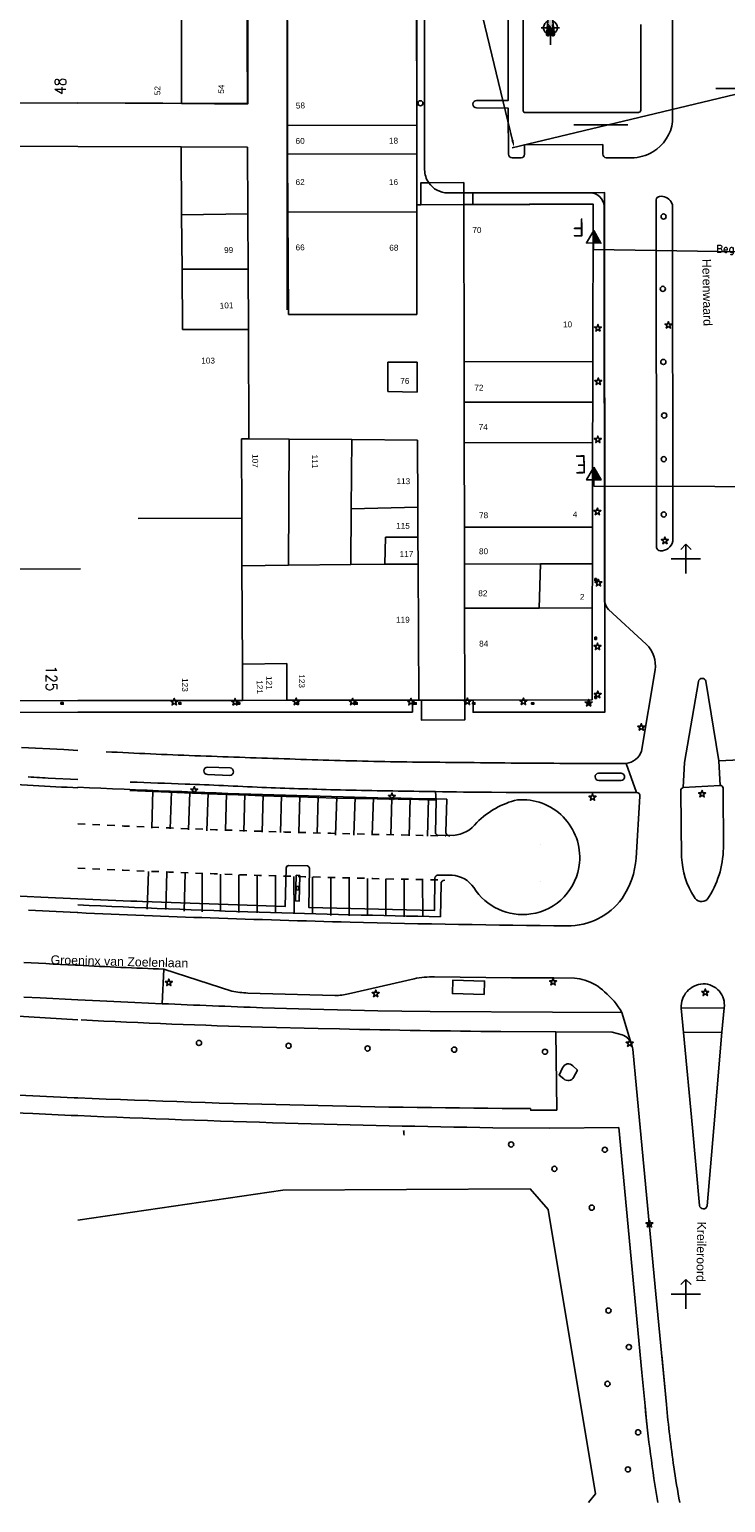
# Model space of a CAD drawing. Header units: millimetres. Extents: x 96940 to 101272, y 432237 to 434659.
# Tile 159 of 256: x 97211 to 97305, y 433272 to 433472. Entities that reach past the tile are written whole.
import ezdxf
from ezdxf.enums import TextEntityAlignment as Align

# ---------------------------------------------------------------- set-up
doc = ezdxf.new("R2010")
doc.units = ezdxf.units.MM
doc.linetypes.add('dSV_MARKERING_1_1', pattern=[2, 1, -1])
for name, color, linetype in [('Ondergrond_Nieuw_IP', 8, 'Continuous'), ('R_A_COORDINAAT', 7, 'Continuous'), ('R_BN_T_N_Noordpijl', 7, 'Continuous'), ('R_BN_T_N_Verkanting_Maatvoering', 7, 'Continuous'), ('R_BN_T_N_Verticaal alignement', 7, 'Continuous')]:
    doc.layers.add(name, color=color, linetype=linetype)
doc.layers.add('R_BN_T_N_Coordinaten', color=7, linetype='Continuous', lineweight=25)
doc.styles.add('DSV_ARIAL', font='arial.ttf')
doc.styles.add('ISOCP', font='isocp.shx')
doc.styles.add('SIMPLEX', font='simplex.shx', dxfattribs={"width": 0.8})
doc.styles.get("Standard").update_dxf_attribs({"font": 'romans.shx'})
doc.dimstyles.new('RET 1-500', dxfattribs={"dimtxt": 1, "dimasz": 1, "dimexe": 0.3, "dimexo": 0, "dimgap": 0.3, "dimtad": 1, "dimdec": 3, "dimzin": 1, "dimtxsty": 'Standard', "dimcen": 0, "dimclrd": 1, "dimclre": 1, "dimclrt": 7, "dimaunit": 2, "dimadec": 4, "dimazin": 0, "dimtfac": 1, "dimtdec": 3, "dimtofl": 0, "dimtmove": 0, "dimatfit": 0, "dimfxl": 1, "dimarcsym": 0})

# ---------------------------------------------------------------- blocks, each defined once
blk = doc.blocks.new('*D177')
at = {"layer": 'Defpoints', "color": 0, "transparency": 16777216}
for p in [(97296.63, 433569.82), (97251.84, 433559.05), (97321.43, 433466.72)]:
    blk.add_point(p, dxfattribs=at)
at = {"layer": 'R_BN_T_N_Verkanting_Maatvoering', "color": 1, "lineweight": -2, "transparency": 16777216}
for p, q in [((97296.63, 433569.82), (97251.55, 433558.98)), ((97276.41, 433456.92), (97252.08, 433558.07)), ((97321.43, 433466.72), (97276.35, 433455.88))]:
    blk.add_line(p, q, dxfattribs=at)
at = {"layer": 'R_BN_T_N_Verkanting_Maatvoering', "color": 1, "transparency": 16777216}
for points in [[(97252.24, 433558.11), (97251.92, 433558.03), (97251.84, 433559.05)], [(97276.57, 433456.96), (97276.25, 433456.88), (97276.64, 433455.95)]]:
    blk.add_solid(points, dxfattribs=at)
at = {"layer": 'R_BN_T_N_Verkanting_Maatvoering', "color": 7, "transparency": 16777216, "insert": (97262.8, 433517.65), "char_height": 1, "attachment_point": 5, "rotation": 283.5237}
blk.add_mtext('In deze zone 1cm verkanting toepassen', dxfattribs=at)
blk = doc.blocks.new('BOOM')
at = {"color": 0}
blk.add_circle((0, 0), 0.35, dxfattribs=at)
blk = doc.blocks.new('NUTSKAST')
at = {"color": 0}
blk.add_circle((0, 0), 0.35, dxfattribs=at)
blk = doc.blocks.new('OV_Lichtpunt')
at = {"color": 0, "linetype": 'ByBlock', "lineweight": -2}
blk.add_lwpolyline([(0, -0.19), (0.29, -0.4), (0.18, -0.06), (0.48, 0.15), (0.11, 0.15), (0, 0.5), (-0.11, 0.15), (-0.48, 0.15), (-0.18, -0.06), (-0.29, -0.4)], close=True, dxfattribs=at)
blk = doc.blocks.new('dprof-rechts')
at = {"layer": 'R_BN_T_N_Verticaal alignement'}
blk.add_hatch(color=1, dxfattribs=at).paths.add_polyline_path([(0.00346, 0.003), (0, 0.003), (0, 0.009)])
at = {"layer": 'R_BN_T_N_Verticaal alignement', "color": 1}
blk.add_lwpolyline([(0, 0.009), (0.00346, 0.003), (-0.00346, 0.003)], close=True, dxfattribs=at)
for points in [[(0, 0.009), (0, 0.003)], [(0, 0), (0, 0.003)]]:
    blk.add_lwpolyline(points, dxfattribs=at)
at = {"layer": 'R_BN_T_N_Verticaal alignement', "color": 1, "style": 'SIMPLEX', "width": 0.8}
blk.add_attdef('profiel rechts', (0.0025, 0.01025), '', height=0.0035, rotation=360, dxfattribs=at)
blk = doc.blocks.new('N_PIJL')
at = {"layer": 'R_A_COORDINAAT'}
for points in [[(0, 7.8), (-0.78, 0.85), (-0.51, 0.82), (0.7, -0.63), (0.53, 0.82), (0.78, 0.85)], [(-0.55, 0.43), (-0.73, -1.18), (-1.01, -1.15), (-1.05, -1.55), (-1.07, -1.74), (-1.08, -1.79), (-1.08, -1.84), (-1.07, -1.9), (-1.06, -1.93), (-1.05, -1.98), (-1.03, -2.01), (-1, -2.05), (-0.97, -2.08), (-0.94, -2.12), (-0.9, -2.14), (-0.85, -2.16), (-0.79, -2.19), (-0.73, -2.2), (-0.65, -2.19), (-0.58, -2.18), (-0.52, -2.14), (-0.48, -2.12), (-0.45, -2.08), (-0.42, -2.04), (-0.38, -2.01), (-0.33, -1.98), (-0.27, -1.94), (-0.2, -1.91), (-0.14, -1.89), (-0.05, -1.88), (0, -1.87), (0.07, -1.88), (0.13, -1.89), (0.2, -1.91), (0.26, -1.94), (0.3, -1.96), (0.34, -1.99), (0.37, -2.01), (0.41, -2.05), (0.44, -2.09), (0.47, -2.11), (0.51, -2.14), (0.55, -2.16), (0.59, -2.18), (0.63, -2.19), (0.68, -2.2), (0.74, -2.19), (0.79, -2.19), (0.85, -2.16), (0.92, -2.13), (0.97, -2.09), (1, -2.06), (1.02, -2.02), (1.04, -1.99), (1.05, -1.95), (1.07, -1.93), (1.07, -1.89), (1.08, -1.85), (1.08, -1.81), (1.08, -1.78), (1.05, -1.55), (1.01, -1.15), (0.76, -1.17)]]:
    blk.add_hatch(color=256, dxfattribs=at).paths.add_polyline_path(points)
for p, q in [((0, 7.8), (-0.78, 0.85)), ((0.78, 0.85), (0, 7.8)), ((-0.88, 0), (-2.5, 0)), ((-0.78, 0.85), (-1.01, -1.15)), ((-1.01, -1.15), (-0.78, 0.85)), ((-0.78, 0.85), (-0.51, 0.82)), ((-0.78, 0.85), (-0.51, 0.82)), ((-0.73, -1.18), (-0.55, 0.43)), ((-0.73, -1.18), (-0.55, 0.43)), ((-0.55, 0.43), (0.76, -1.17)), ((-0.55, 0.43), (0.76, -1.17)), ((-0.51, 0.82), (0.7, -0.63)), ((-0.51, 0.82), (0.7, -0.63)), ((0.78, 0.85), (0.53, 0.82)), ((0.53, 0.82), (0.78, 0.85)), ((0.7, -0.63), (0.53, 0.82)), ((0.7, -0.63), (0.53, 0.82)), ((1.01, -1.15), (0.78, 0.85)), ((0.78, 0.85), (1.01, -1.15)), ((0.88, 0), (2.5, 0)), ((-1.01, -1.15), (-1.08, -1.78)), ((-1.08, -1.79), (-1.07, -1.74)), ((-1.08, -1.84), (-1.08, -1.79)), ((-1.07, -1.9), (-1.08, -1.84)), ((-1.07, -1.74), (-1.05, -1.55)), ((-1.06, -1.93), (-1.07, -1.9)), ((-1.05, -1.98), (-1.06, -1.93)), ((-1.05, -1.55), (-1.01, -1.15)), ((-1.03, -2.01), (-1.05, -1.98)), ((-1, -2.05), (-1.03, -2.01)), ((-1.01, -1.15), (-0.73, -1.18)), ((-1.01, -1.15), (-0.73, -1.18)), ((-0.97, -2.08), (-1, -2.05)), ((-0.94, -2.12), (-0.97, -2.08)), ((-0.9, -2.14), (-0.94, -2.12)), ((-0.85, -2.16), (-0.9, -2.14)), ((-0.79, -2.19), (-0.85, -2.16)), ((-0.73, -2.2), (-0.79, -2.19)), ((-0.65, -2.19), (-0.73, -2.2)), ((-0.58, -2.18), (-0.65, -2.19)), ((-0.52, -2.14), (-0.58, -2.18)), ((-0.48, -2.12), (-0.52, -2.14)), ((-0.45, -2.08), (-0.48, -2.12)), ((-0.42, -2.04), (-0.45, -2.08)), ((-0.38, -2.01), (-0.42, -2.04)), ((-0.33, -1.98), (-0.38, -2.01)), ((-0.27, -1.94), (-0.33, -1.98)), ((-0.2, -1.91), (-0.27, -1.94)), ((-0.14, -1.89), (-0.2, -1.91)), ((-0.05, -1.88), (-0.14, -1.89)), ((0, -1.87), (-0.05, -1.88)), ((0.07, -1.88), (0, -1.87)), ((0, -1.88), (0, -4.65)), ((0.13, -1.89), (0.07, -1.88)), ((0.2, -1.91), (0.13, -1.89)), ((0.26, -1.94), (0.2, -1.91)), ((0.3, -1.96), (0.26, -1.94)), ((0.34, -1.99), (0.3, -1.96)), ((0.37, -2.01), (0.34, -1.99)), ((0.41, -2.05), (0.37, -2.01)), ((0.44, -2.09), (0.41, -2.05)), ((0.47, -2.11), (0.44, -2.09)), ((0.51, -2.14), (0.47, -2.11)), ((0.55, -2.16), (0.51, -2.14)), ((0.59, -2.18), (0.55, -2.16)), ((0.63, -2.19), (0.59, -2.18)), ((0.68, -2.2), (0.63, -2.19)), ((0.74, -2.19), (0.68, -2.2)), ((0.79, -2.19), (0.74, -2.19)), ((0.76, -1.17), (1.01, -1.15)), ((0.76, -1.17), (1.01, -1.15)), ((0.85, -2.16), (0.79, -2.19)), ((0.92, -2.13), (0.85, -2.16)), ((0.97, -2.09), (0.92, -2.13)), ((1, -2.06), (0.97, -2.09)), ((1.02, -2.02), (1, -2.06)), ((1.08, -1.78), (1.01, -1.15)), ((1.01, -1.15), (1.05, -1.55)), ((1.04, -1.99), (1.02, -2.02)), ((1.05, -1.95), (1.04, -1.99)), ((1.05, -1.55), (1.08, -1.78)), ((1.07, -1.93), (1.05, -1.95)), ((1.08, -1.85), (1.07, -1.89)), ((1.07, -1.89), (1.07, -1.93)), ((1.08, -1.78), (1.08, -1.81)), ((1.08, -1.81), (1.08, -1.85))]:
    blk.add_line(p, q, dxfattribs=at)
for centre, radius, start, end in [((0, 0), 1.88, 111.3084, 235.854), ((0, 0), 1.88, 0, 68.6916), ((0, 0), 1.87, 304.146, 0), ((-0.71, -1.82), 0.375, 173.5812, 270), ((-0.71, -1.82), 0.375, 270, 306.9523), ((-0.01, -2.45), 0.579, 38.6038, 144.9525), ((0.71, -1.82), 0.375, 226.2581, 270), ((0.71, -1.82), 0.375, 270, 6.4188)]:
    blk.add_arc(centre, radius, start, end, dxfattribs=at)

msp = doc.modelspace()

# ---------------------------------------------------------------- linework, layer by layer
at = {"layer": 'Ondergrond_Nieuw_IP'}
for p, q in [((97263.379, 433458.92), (97263.356, 433489.01875)), ((97277.85099, 433488.28383), (97277.88, 433460.95)), ((97293.86751, 433472.69747), (97293.87, 433461.01)), ((97263.383, 433455.02), (97263.379, 433458.92)), ((97263.39, 433448.17), (97263.383, 433455.02)), ((97263.96, 433448.171), (97263.39, 433448.17)), ((97269.78, 433448.178), (97263.96, 433448.171)), ((97271.03, 433448.18), (97269.78, 433448.178)), ((97278.74, 433448.19), (97271.03, 433448.18)), ((97287.37, 433448.25), (97278.74, 433448.26)), ((97278.74, 433448.26), (97278.74, 433448.19)), ((97287.329, 433426.83), (97287.37, 433448.25)), ((97287.318, 433421.33), (97287.329, 433426.83)), ((97287.307, 433415.83), (97287.318, 433421.33)), ((97287.285, 433404.33), (97287.307, 433415.83)), ((97287.276, 433399.33), (97287.285, 433404.33)), ((97300, 433402), (97299.29289, 433401.29289)), ((97300, 433402), (97300.70711, 433401.29289)), ((97300, 433400), (97300, 433402)), ((97287.264, 433393.33), (97287.276, 433399.33)), ((97300, 433400), (97298, 433400)), ((97300, 433400), (97300, 433398)), ((97300, 433400), (97302, 433400)), ((97287.24, 433380.83), (97287.264, 433393.33)), ((97225.76, 433380.733), (97239.68, 433380.755)), ((97239.68, 433380.755), (97245.72, 433380.764)), ((97245.72, 433380.764), (97262.8, 433380.791)), ((97262.8, 433380.791), (97263.681, 433380.793)), ((97263.681, 433380.793), (97264.02, 433380.793)), ((97264.02, 433380.793), (97269.91, 433380.803)), ((97269.91, 433380.803), (97271.05, 433380.804)), ((97271.05, 433380.804), (97287.24, 433380.83)), ((97227.35219, 433363.3602), (97227.50501, 433368.47538)), ((97229.8511, 433363.28645), (97230.00331, 433368.38124)), ((97232.34848, 433363.16149), (97232.50161, 433368.2871)), ((97234.84492, 433363.00499), (97234.99992, 433368.19296)), ((97237.34817, 433363.0764), (97237.49846, 433368.10704)), ((97239.84399, 433362.89909), (97239.99715, 433368.02559)), ((97242.34352, 433362.84614), (97242.49583, 433367.94414)), ((97244.84305, 433362.7932), (97244.99451, 433367.86269)), ((97247.34211, 433362.72435), (97247.49346, 433367.79038)), ((97249.84042, 433362.63021), (97249.99246, 433367.71943)), ((97252.33548, 433362.42763), (97252.49146, 433367.64848)), ((97254.83584, 433362.40232), (97254.99051, 433367.57936)), ((97257.33787, 433362.43308), (97257.49004, 433367.52641)), ((97259.83806, 433362.40205), (97259.98957, 433367.47346)), ((97262.33692, 433362.3264), (97262.48911, 433367.42052)), ((97264.83712, 433362.29596), (97264.98864, 433367.36757)), ((97267.35267, 433362.84221), (97267.48223, 433367.33968)), ((97280.28315, 433366.13922), (97280.2613, 433366.13943)), ((97280.23453, 433361.13946), (97280.21268, 433361.13967)), ((97280.23462, 433361.13946), (97280.23453, 433361.13946)), ((97226.73187, 433352.37338), (97226.87719, 433357.49126)), ((97229.23086, 433352.30243), (97229.37552, 433357.39712)), ((97231.72523, 433352.06865), (97231.87386, 433357.30298)), ((97234.19126, 433352.01641), (97234.18464, 433357.25238)), ((97236.69113, 433352.11791), (97236.6848, 433357.12772)), ((97239.19139, 433351.91049), (97239.1849, 433357.04622)), ((97241.69146, 433351.85753), (97241.68501, 433356.96473)), ((97244.19153, 433351.80457), (97244.18511, 433356.88323)), ((97246.6916, 433351.75161), (97246.68521, 433356.80889)), ((97249.19165, 433351.71738), (97249.1853, 433356.73791)), ((97251.69192, 433351.50244), (97251.68539, 433356.66693)), ((97254.19198, 433351.45846), (97254.18548, 433356.59595)), ((97256.692, 433351.4404), (97256.68556, 433356.54102)), ((97259.19199, 433351.4518), (97259.18563, 433356.48806)), ((97261.69217, 433351.30989), (97261.68569, 433356.4351)), ((97264.19217, 433351.30984), (97264.18576, 433356.38214)), ((97266.6865, 433355.80138), (97266.60808, 433351.33434)), ((97280.18609, 433356.14858), (97280.186, 433356.14858)), ((97300, 433302), (97299.29289, 433301.29289)), ((97300, 433302), (97300.70711, 433301.29289)), ((97300, 433300), (97300, 433302)), ((97300, 433300), (97298, 433300)), ((97300, 433300), (97300, 433298)), ((97300, 433300), (97302, 433300))]:
    msp.add_line(p, q, dxfattribs=at)
for points in [[(97217.2985, 433535.33), (97222.31, 433535.33), (97222.31, 433526.43), (97224.41, 433526.43), (97224.41, 433517.83), (97223.11, 433517.83), (97223.21, 433493.3319), (97240.3446, 433493.3319), (97240.4204, 433461.9118), (97217.2985, 433462.00539)], [(97245.811, 433458.98), (97245.72, 433516.07)], [(97263.33, 433506.7), (97263.37897, 433458.92002), (97263.38297, 433455.02005), (97263.38999, 433448.16999), (97263.95999, 433448.17073), (97269.78, 433448.17832), (97271.02999, 433448.17995), (97278.74, 433448.19), (97278.74, 433448.26), (97287.36999, 433448.25), (97287.32869, 433426.83008), (97287.31809, 433421.33008), (97287.30748, 433415.83006), (97287.28531, 433404.33003), (97287.27567, 433399.33003), (97287.2641, 433393.33), (97287.24, 433380.83), (97271.05, 433380.80443), (97269.90999, 433380.80263), (97264.01998, 433380.79332), (97263.68072, 433380.79279), (97262.8, 433380.7914), (97245.72, 433380.76442), (97245.70927, 433380.76441), (97239.68025, 433380.75488), (97225.76047, 433380.7329), (97217.2985, 433380.71954)], [(97263.33, 433506.7), (97263.37897, 433458.92002), (97263.38297, 433455.02005), (97263.38999, 433448.16999), (97263.95999, 433448.17073), (97269.78, 433448.17832), (97271.02999, 433448.17995), (97278.74, 433448.19), (97278.74, 433448.26), (97287.36999, 433448.25), (97287.32869, 433426.83008), (97287.31809, 433421.33008), (97287.30748, 433415.83006), (97287.28531, 433404.33003), (97287.27567, 433399.33003), (97287.2641, 433393.33), (97287.24, 433380.83), (97271.05, 433380.80443), (97269.90999, 433380.80263), (97264.01998, 433380.79332), (97263.68072, 433380.79279), (97262.8, 433380.7914), (97245.72, 433380.76442), (97245.70927, 433380.76441), (97239.68025, 433380.75488), (97225.76047, 433380.7329), (97217.2985, 433380.71954)], [(97264.38129, 433505.98057), (97264.44998, 433452.91999)], [(97298.19, 433459.47571), (97298.19, 433460.97), (97298.19, 433481.84084)], [(97231.37, 433461.912), (97231.37, 433479.49)], [(97240.279, 433479.41), (97240.36, 433461.85)], [(97271.50999, 433478.01), (97275.82, 433478), (97275.83998, 433462.35), (97271.53019, 433462.35)], [(97217.29851, 433461.99358), (97207.71, 433462.03268)], [(97231.37, 433461.912), (97223.71, 433461.966)], [(97240.36, 433461.85), (97231.37, 433461.912)], [(97271.52, 433461.34), (97275.82, 433461.29999), (97275.8246, 433460.72), (97275.86999, 433455.03)], [(97278.14, 433460.69), (97284.747, 433460.699)], [(97284.747, 433460.699), (97292.117, 433460.708)], [(97293.53, 433460.71), (97292.117, 433460.708)], [(97245.811, 433458.98), (97263.379, 433458.92)], [(97245.817, 433455.08), (97245.811, 433458.98)], [(97206.94, 433456.13), (97217.29851, 433456.08971)], [(97217.2985, 433456.08967), (97231.34, 433456.035)], [(97231.404, 433446.779), (97231.34, 433456.035)], [(97231.34, 433456.035), (97240.36, 433456)], [(97240.36, 433456), (97240.406, 433446.94)], [(97278.05998, 433455.02), (97278.05998, 433456.33), (97288.68, 433456.34), (97288.69009, 433455.02827)], [(97245.817, 433455.08), (97263.383, 433455.02)], [(97245.83, 433447.22), (97245.817, 433455.08)], [(97276.36685, 433454.54022), (97277.57, 433454.52)], [(97289.141, 433454.56027), (97292.6, 433454.54)], [(97265.014, 433451.155), (97263.95, 433451.15), (97263.96, 433448.171)], [(97269.775, 433449.772), (97269.77, 433451.18), (97265.014, 433451.155)], [(97267.60963, 433449.7699), (97269.77469, 433449.77214), (97273.92375, 433449.77646), (97286.96, 433449.79)], [(97269.78, 433448.178), (97269.775, 433449.772)], [(97273.924, 433449.776), (97271.03, 433449.77), (97271.03, 433448.18)], [(97288.964, 433394.047), (97288.94, 433449.81), (97273.924, 433449.776)], [(97245.83, 433447.22), (97263.391, 433447.17)], [(97245.94, 433433.22), (97245.83, 433447.22)], [(97263.39, 433448.17), (97263.391, 433447.17)], [(97263.391, 433447.17), (97263.4, 433433.23)], [(97269.821, 433426.79), (97269.78, 433448.178)], [(97288.89985, 433447.94932), (97288.93012, 433394.29233)], [(97288.89985, 433447.94932), (97288.93012, 433394.29233)], [(97295.96995, 433448.84802), (97296.02004, 433401.56657)], [(97298.19, 433448.01), (97298.21, 433402.4)], [(97240.406, 433446.94), (97231.404, 433446.779)], [(97231.454, 433439.39), (97231.404, 433446.779)], [(97240.406, 433446.94), (97240.443, 433439.38)], [(97231.51, 433431.18), (97231.454, 433439.39)], [(97240.443, 433439.38), (97231.454, 433439.39)], [(97240.443, 433439.38), (97240.485, 433431.19)], [(97263.4, 433433.23), (97245.94, 433433.22)], [(97240.485, 433431.19), (97231.51, 433431.18)], [(97240.485, 433431.19), (97240.559, 433416.313)], [(97259.45, 433426.75), (97263.45, 433426.76)], [(97259.46, 433422.75), (97259.45, 433426.75)], [(97263.45, 433426.76), (97263.46, 433422.66)], [(97287.329, 433426.83), (97269.821, 433426.79)], [(97269.832, 433421.29), (97269.821, 433426.79)], [(97263.46, 433422.66), (97259.46, 433422.75)], [(97287.318, 433421.33), (97269.832, 433421.29)], [(97269.842, 433415.79), (97269.832, 433421.29)], [(97239.54, 433416.32), (97240.559, 433416.313)], [(97239.582, 433405.551), (97239.54, 433416.32)], [(97240.559, 433416.313), (97246.04, 433416.277)], [(97246.04, 433416.277), (97245.95, 433399.131)], [(97246.04, 433416.277), (97254.54, 433416.22)], [(97254.54, 433416.22), (97254.474, 433406.79)], [(97254.54, 433416.22), (97263.48, 433416.16)], [(97263.48, 433416.16), (97263.532, 433407.019)], [(97287.307, 433415.83), (97269.842, 433415.79)], [(97269.865, 433404.29), (97269.842, 433415.79)], [(97193.47, 433406.45983), (97193.47, 433398.58), (97198.57, 433398.58), (97198.572, 433396.79001), (97198.58999, 433380.69), (97217.29852, 433380.71954)], [(97193.47, 433406.45983), (97193.47, 433398.58), (97198.57, 433398.58), (97198.572, 433396.79001), (97198.58999, 433380.69), (97217.29852, 433380.71954)], [(97239.582, 433405.551), (97225.509, 433405.48)], [(97239.608, 433399.07), (97239.582, 433405.551)], [(97254.474, 433406.79), (97254.42, 433399.212)], [(97263.532, 433407.019), (97254.474, 433406.79)], [(97263.532, 433407.019), (97263.555, 433402.97)], [(97287.285, 433404.33), (97269.865, 433404.29)], [(97269.874, 433399.29), (97269.865, 433404.29)], [(97259.061, 433399.257), (97259.14, 433402.97)], [(97259.14, 433402.97), (97263.555, 433402.97)], [(97263.555, 433402.97), (97263.576, 433399.3)], [(97245.95, 433399.131), (97239.608, 433399.07)], [(97239.661, 433385.68), (97239.608, 433399.07)], [(97254.42, 433399.212), (97245.95, 433399.131)], [(97259.061, 433399.257), (97254.42, 433399.212)], [(97263.576, 433399.3), (97259.061, 433399.257)], [(97263.576, 433399.3), (97263.681, 433380.793)], [(97280.2, 433399.314), (97269.874, 433399.29)], [(97269.886, 433393.29), (97269.874, 433399.29)], [(97280.046, 433393.313), (97280.2, 433399.314)], [(97287.276, 433399.33), (97280.2, 433399.314)], [(97198.57, 433398.58), (97217.66, 433398.65)], [(97287.83, 433397.03), (97287.83, 433397.32), (97287.61, 433397.32), (97287.61, 433397.03), (97287.83, 433397.03)], [(97198.572, 433396.79001), (97196.84, 433396.78), (97196.84, 433379.12), (97217.29852, 433379.13241)], [(97280.046, 433393.313), (97269.886, 433393.29)], [(97269.91, 433380.803), (97269.886, 433393.29)], [(97271.05, 433380.22), (97271.05, 433379.14), (97288.97, 433379.15), (97288.969, 433381.606), (97288.964, 433394.047)], [(97287.264, 433393.33), (97280.046, 433393.313)], [(97289.47199, 433393.13507), (97294.61, 433388.39)], [(97287.82, 433389.02), (97287.84, 433389.33), (97287.62, 433389.35), (97287.6, 433389.04), (97287.82, 433389.02)], [(97245.72, 433385.77), (97239.661, 433385.68)], [(97239.68, 433380.755), (97239.661, 433385.68)], [(97245.72, 433380.764), (97245.72, 433385.77)], [(97293.94998, 433373.85), (97295.8022, 433384.89202)], [(97299.82, 433372.30999), (97301.70086, 433383.33366)], [(97302.72106, 433383.35579), (97304.49, 433372.54)], [(97287.83, 433381.02), (97287.83, 433381.095), (97287.83, 433381.33), (97287.61, 433381.33), (97287.61, 433381.02), (97287.664, 433381.02), (97287.83, 433381.02)], [(97214.99, 433380.23), (97215.29, 433380.23), (97215.29, 433380.45), (97214.99, 433380.45), (97214.99, 433380.23)], [(97217.2985, 433379.13241), (97262.8, 433379.16), (97262.8, 433380.791)], [(97231, 433380.23), (97231.3, 433380.23), (97231.3, 433380.45), (97231, 433380.45), (97231, 433380.23)], [(97239, 433380.23), (97239.3, 433380.23), (97239.3, 433380.45), (97239, 433380.45), (97239, 433380.23)], [(97247, 433380.23), (97247.3, 433380.23), (97247.3, 433380.45), (97247, 433380.45), (97247, 433380.23)], [(97255, 433380.23), (97255.3, 433380.23), (97255.3, 433380.45), (97255, 433380.45), (97255, 433380.23)], [(97263.01, 433380.22), (97263.31, 433380.22), (97263.31, 433380.44), (97263.01, 433380.44), (97263.01, 433380.22)], [(97269.91, 433380.803), (97269.91, 433378.09), (97264.03, 433378.07), (97264.02, 433380.793)], [(97271.05, 433380.44), (97270.99, 433380.44), (97270.99, 433380.22)], [(97270.99, 433380.22), (97271.05, 433380.22)], [(97271.05, 433380.804), (97271.05, 433380.44)], [(97271.05, 433380.44), (97271.05, 433380.22)], [(97271.05, 433380.22), (97271.29, 433380.22), (97271.29, 433380.44), (97271.05, 433380.44)], [(97279, 433380.22), (97279.3, 433380.22), (97279.3, 433380.44), (97279, 433380.44), (97279, 433380.22)], [(97286.74, 433380.22), (97286.74, 433380.44), (97287.07, 433380.43), (97287.04, 433380.22), (97286.74, 433380.22)], [(97209.63998, 433374.35), (97215.38998, 433374.04999), (97217.29852, 433373.95374)], [(97234.93, 433371.67382), (97237.98188, 433371.56744)], [(97282.86999, 433372.19), (97287.36999, 433372.17998), (97291.85851, 433372.17998), (97291.86, 433372.17998)], [(97197.2086, 433369.99376), (97201.9, 433369.7), (97202.67402, 433369.65575), (97203.44804, 433369.61165), (97204.22208, 433369.5677), (97204.99612, 433369.52392), (97205.77017, 433369.48029), (97206.54424, 433369.43681), (97207.31831, 433369.39349), (97208.09239, 433369.35033), (97208.86647, 433369.30733), (97209.64057, 433369.26448), (97210.41467, 433369.22178), (97211.18879, 433369.17925), (97211.96291, 433369.13686), (97212.73704, 433369.09464), (97213.51118, 433369.05257), (97214.28533, 433369.01066), (97215.05948, 433368.9689), (97215.83365, 433368.9273), (97216.60782, 433368.88585), (97217.29852, 433368.84902)], [(97210.52444, 433370.33255), (97210.91379, 433370.31191), (97211.30315, 433370.29136), (97211.69251, 433370.2709), (97212.08187, 433370.25054), (97212.47124, 433370.23027), (97212.86062, 433370.21009), (97213.25, 433370.19), (97217.29852, 433369.98685)], [(97237.93727, 433370.54797), (97234.92695, 433370.67102)], [(97291.19652, 433370.84867), (97288.11875, 433370.84601)], [(97288.13141, 433369.8511), (97291.18033, 433369.85812)], [(97224.35, 433368.47999), (97231.8, 433368.16999), (97236.27168, 433368.00033), (97240.50999, 433367.84), (97242.27999, 433367.78), (97247.27999, 433367.61999), (97252.29, 433367.47), (97257.99, 433367.35999), (97263.69, 433367.26), (97266.02154, 433367.1905)], [(97263.69998, 433368.38), (97264.80997, 433368.35937), (97265.91998, 433368.34)], [(97266.02154, 433367.1905), (97265.95493, 433362.71477)], [(97273.55, 433368.25), (97275.54653, 433368.23804), (97277.54309, 433368.23054), (97282, 433368.22999), (97291.26131, 433368.22882), (97293.29837, 433368.22856)], [(97293.22337, 433359.30358), (97293.74425, 433367.74332)], [(97299.41852, 433359.44562), (97299.29028, 433368.40665)], [(97305.04803, 433368.81773), (97305.09016, 433360.65918)], [(97266.26007, 433362.39844), (97268.37188, 433362.3961)], [(97245.60404, 433357.93231), (97245.47938, 433352.71068), (97226.09024, 433353.3986), (97225.29278, 433353.42794), (97224.49533, 433353.45799), (97217.2985, 433353.78146)], [(97248.52847, 433358.23041), (97245.9833, 433358.3054)], [(97265.83091, 433356.57205), (97265.78655, 433352.16022), (97248.6855, 433352.59435), (97248.80555, 433357.92632)], [(97268.18378, 433356.9721), (97266.33139, 433356.99427)], [(97201.0377, 433354.51233), (97212.24629, 433354.00854), (97217.29852, 433353.78146)], [(97210.55263, 433352.22328), (97211.50361, 433352.17265), (97212.45462, 433352.12284), (97213.40568, 433352.07383), (97214.35678, 433352.02563), (97215.30791, 433351.97824), (97216.25909, 433351.93166), (97217.21031, 433351.88589), (97217.29852, 433351.88172)], [(97209.92905, 433345.11917), (97210.93123, 433345.0627), (97211.93345, 433345.00707), (97212.93573, 433344.95228), (97213.93804, 433344.89832), (97214.9404, 433344.8452), (97215.94281, 433344.79293), (97216.94526, 433344.74149), (97217.29852, 433344.72366)], [(97228.97778, 433344.18965), (97238.22994, 433341.18644)], [(97265.79477, 433343.16093), (97276.27998, 433343.04), (97282.01919, 433343.00643), (97284.83, 433342.98998)], [(97254.07842, 433340.83782), (97263.02504, 433342.89221)], [(97209.91491, 433340.40925), (97212.15003, 433340.29235), (97217.29852, 433340.04358)], [(97217.2985, 433340.04358), (97220.27, 433339.9), (97225.02999, 433339.66999), (97228.76092, 433339.49756)], [(97217.2985, 433340.04358), (97220.27, 433339.9), (97225.02999, 433339.66999), (97228.76092, 433339.49756)], [(97240.38803, 433340.93732), (97252.26029, 433340.60525)], [(97242.41998, 433338.96), (97248.94998, 433338.73998), (97258.07, 433338.54999), (97261.36, 433338.5), (97265.22, 433338.45), (97281.86092, 433338.36705), (97291.3, 433338.32)], [(97197.97999, 433338.5), (97217.29852, 433337.32561)], [(97242.42515, 433336.3145), (97249.99, 433336.13), (97252.86, 433336.05998)], [(97242.42515, 433336.3145), (97249.99, 433336.13), (97252.86, 433336.05998)], [(97274.83999, 433335.71), (97282.32, 433335.69)], [(97274.83999, 433335.71), (97282.32, 433335.69)], [(97282.32, 433335.69), (97282.43, 433325.04), (97278.9, 433325), (97278.83998, 433325.23998)], [(97282.32, 433335.69), (97282.43, 433325.04), (97278.9, 433325), (97278.83998, 433325.23998)], [(97282.32, 433335.69), (97289.96, 433335.65), (97291.33998, 433335.25)], [(97299.69, 433335.6), (97300.87962, 433322.62975), (97301.85, 433312.04999)], [(97302.87338, 433312.02269), (97303.77936, 433322.6239), (97304.88998, 433335.61998)], [(97292.77998, 433333.29999), (97293.28139, 433327.97203), (97293.78311, 433322.64409), (97295.91998, 433299.98998), (97297.33998, 433284.97)], [(97284.73, 433329.48), (97285.23, 433330.46), (97284.61, 433331.03)], [(97283.23, 433330.79), (97282.75, 433329.8), (97283.39, 433329.26)], [(97217.29852, 433326.68816), (97216.78003, 433326.70963), (97213.96079, 433326.83114), (97211.14175, 433326.9574), (97208.32294, 433327.08841), (97205.50434, 433327.22418), (97202.68599, 433327.3647), (97199.86787, 433327.50997), (97197.05, 433327.66), (97197.1, 433328.48998), (97194.52, 433328.47)], [(97198.33505, 433310.06041), (97197.99, 433311.72999), (97196.94, 433311.92998), (97197.02998, 433325.23998), (97198.1104, 433325.18348), (97200.71616, 433325.04949), (97203.32209, 433324.91877), (97205.92818, 433324.79134), (97208.53442, 433324.66719), (97211.14083, 433324.54632), (97213.74738, 433324.42872), (97216.35407, 433324.31441), (97217.29852, 433324.27419)], [(97217.2985, 433310.06041), (97245.17, 433314.13), (97278.8, 433314.3), (97281.26, 433311.49), (97287.72, 433272.82), (97286.76639, 433271.655)], [(97286.76639, 433271.655), (97287.72, 433272.82), (97281.25999, 433311.48998), (97278.8, 433314.29999), (97245.16998, 433314.13), (97217.2985, 433310.06041)], [(97286.76639, 433271.655), (97287.72, 433272.82), (97281.25999, 433311.48998), (97278.8, 433314.29999), (97245.16998, 433314.13), (97217.2985, 433310.06041)], [(97286.76639, 433271.655), (97287.72, 433272.82), (97281.25999, 433311.48998), (97278.8, 433314.29999), (97245.16998, 433314.13), (97217.2985, 433310.06041)], [(97296.7032, 433291.70571), (97297.34, 433284.97)]]:
    msp.add_lwpolyline(points, dxfattribs=at)
msp.add_lwpolyline([(97263.356, 433489.01875), (97263.34315, 433506.69883, 0.215237), (97263.12344, 433507.11049), (97248.99745, 433517.71662, 0.600125), (97245.72513, 433516.14494), (97245.7197, 433516.05606), (97245.74732, 433433.85304)], format="xyb", dxfattribs=at)
at = {"layer": 'Ondergrond_Nieuw_IP', "flags": 128}
for points in [[(97284.7496, 433459.01166), (97288.7104, 433459.02118)], [(97288.7104, 433459.02118), (97292.11952, 433459.02937)], [(97288.96368, 433394.04716), (97288.94, 433449.81), (97273.92375, 433449.77646)], [(97245.94, 433433.22), (97245.83, 433447.22)], [(97263.39067, 433447.17003), (97263.4, 433433.23)], [(97269.82127, 433426.79), (97269.78, 433448.17833)], [(97231.51, 433431.18), (97231.45397, 433439.39006)], [(97240.44348, 433439.37993), (97240.48461, 433431.19003)], [(97263.4, 433433.23), (97245.94, 433433.22)], [(97240.48461, 433431.19003), (97231.51, 433431.18)], [(97240.48461, 433431.19003), (97240.55933, 433416.31319)], [(97259.45, 433426.75), (97263.45, 433426.76)], [(97259.46, 433422.75), (97259.45, 433426.75)], [(97263.45, 433426.76), (97263.46, 433422.66)], [(97287.3287, 433426.83009), (97269.82127, 433426.79)], [(97269.83188, 433421.29), (97269.82127, 433426.79)], [(97263.46, 433422.66), (97259.46, 433422.75)], [(97287.31809, 433421.33009), (97269.83188, 433421.29)], [(97269.84249, 433415.79001), (97269.83188, 433421.29)], [(97239.54, 433416.32), (97240.55933, 433416.31319)], [(97239.58247, 433405.55061), (97239.54, 433416.32)], [(97240.55933, 433416.31319), (97246.03962, 433416.27656)], [(97246.03962, 433416.27656), (97245.95032, 433399.1311)], [(97246.03962, 433416.27656), (97254.54028, 433416.21975)], [(97254.54028, 433416.21975), (97254.47383, 433406.78959)], [(97254.54028, 433416.21975), (97263.48, 433416.16)], [(97263.48, 433416.16), (97263.53188, 433407.01929)], [(97287.30749, 433415.83006), (97269.84249, 433415.79001)], [(97269.86468, 433404.29001), (97269.84249, 433415.79001)], [(97239.58247, 433405.55061), (97225.50898, 433405.48024)], [(97239.60803, 433399.07027), (97239.58247, 433405.55061)], [(97254.47383, 433406.78959), (97254.42044, 433399.21234)], [(97263.53188, 433407.01929), (97254.47383, 433406.78959)], [(97263.53188, 433407.01929), (97263.55486, 433402.97)], [(97287.28531, 433404.33003), (97269.86468, 433404.29001)], [(97269.87433, 433399.29001), (97269.86468, 433404.29001)], [(97259.06079, 433399.25685), (97259.14, 433402.97)], [(97259.14, 433402.97), (97263.55486, 433402.97)], [(97263.55486, 433402.97), (97263.57569, 433399.30015)], [(97245.95032, 433399.1311), (97239.60803, 433399.07027)], [(97239.66083, 433385.68031), (97239.60803, 433399.07027)], [(97254.42044, 433399.21234), (97245.95032, 433399.1311)], [(97259.06079, 433399.25685), (97254.42044, 433399.21234)], [(97263.57569, 433399.30015), (97259.06079, 433399.25685)], [(97263.57569, 433399.30015), (97263.68072, 433380.79279)], [(97280.20035, 433399.31376), (97269.87433, 433399.29001)], [(97269.8859, 433393.29001), (97269.87433, 433399.29001)], [(97280.0465, 433393.3134), (97280.20035, 433399.31376)], [(97287.27567, 433399.33004), (97280.20035, 433399.31376)], [(97287.83, 433397.03), (97287.83, 433397.32), (97287.61, 433397.32), (97287.61, 433397.03), (97287.83, 433397.03)], [(97280.0465, 433393.3134), (97269.8859, 433393.29001)], [(97269.90999, 433380.80263), (97269.8859, 433393.29001)], [(97271.05, 433380.22), (97271.05, 433379.14), (97288.97, 433379.15), (97288.96896, 433381.60558), (97288.96368, 433394.04716)], [(97287.2641, 433393.33001), (97280.0465, 433393.3134)], [(97287.82, 433389.02), (97287.84, 433389.33), (97287.62, 433389.35), (97287.6, 433389.04), (97287.82, 433389.02)], [(97245.72, 433385.77), (97239.66083, 433385.68031)], [(97239.68026, 433380.75489), (97239.66083, 433385.68031)], [(97245.72, 433380.76443), (97245.72, 433385.77)], [(97287.83, 433381.02), (97287.83, 433381.09466), (97287.83, 433381.33), (97287.61, 433381.33), (97287.61, 433381.02), (97287.66356, 433381.02), (97287.83, 433381.02)], [(97217.2985, 433379.13241), (97262.8, 433379.16), (97262.8, 433380.7914)], [(97231, 433380.23), (97231.3, 433380.23), (97231.3, 433380.45), (97231, 433380.45), (97231, 433380.23)], [(97239, 433380.23), (97239.3, 433380.23), (97239.3, 433380.45), (97239, 433380.45), (97239, 433380.23)], [(97247, 433380.23), (97247.3, 433380.23), (97247.3, 433380.45), (97247, 433380.45), (97247, 433380.23)], [(97255, 433380.23), (97255.3, 433380.23), (97255.3, 433380.45), (97255, 433380.45), (97255, 433380.23)], [(97263.01, 433380.22), (97263.31, 433380.22), (97263.31, 433380.44), (97263.01, 433380.44), (97263.01, 433380.22)], [(97269.90999, 433380.80263), (97269.91, 433378.09), (97264.03, 433378.07), (97264.01999, 433380.79333)], [(97271.05, 433380.44), (97270.99, 433380.44), (97270.99, 433380.22)], [(97270.99, 433380.22), (97271.05, 433380.22)], [(97271.05, 433380.80443), (97271.05, 433380.44)], [(97271.05, 433380.22), (97271.29, 433380.22), (97271.29, 433380.44), (97271.05, 433380.44)], [(97271.05, 433380.44), (97271.05, 433380.22)], [(97279, 433380.22), (97279.3, 433380.22), (97279.3, 433380.44), (97279, 433380.44), (97279, 433380.22)], [(97286.74, 433380.22), (97286.74, 433380.44), (97287.07, 433380.43), (97287.04, 433380.22), (97286.74, 433380.22)], [(97291.86, 433372.17998), (97293.29837, 433368.22856)], [(97299.62713, 433368.90166), (97299.82, 433372.30999)], [(97304.4885, 433372.53992), (97304.49, 433372.54)], [(97304.4885, 433372.53992), (97304.66048, 433369.19271)], [(97304.49, 433372.54), (97312.1, 433372.9)], [(97304.49, 433372.54), (97312.1, 433372.9)], [(97299.62713, 433368.90166), (97304.66048, 433369.19271)], [(97265.91999, 433368.34), (97266.02154, 433367.1905)], [(97247.48338, 433356.95584), (97247.4046, 433353.45671), (97246.90473, 433353.46797), (97246.9835, 433356.9671), (97247.48338, 433356.95584)], [(97247.33839, 433354.95859), (97247.03847, 433354.96534), (97247.04972, 433355.46522), (97247.34964, 433355.45847), (97247.33839, 433354.95859)], [(97228.76092, 433339.49754), (97228.97778, 433344.18965)], [(97228.76092, 433339.49754), (97228.97778, 433344.18965)], [(97272.55, 433340.73), (97268.24, 433340.87), (97268.3, 433342.72), (97272.61, 433342.58), (97272.55, 433340.73)], [(97291.3, 433338.32), (97292.57, 433334.09)], [(97299.35, 433338.91), (97305.19999, 433338.92999)], [(97299.35, 433338.91), (97299.69, 433335.6)], [(97304.88999, 433335.61999), (97305.19999, 433338.92999)], [(97299.69, 433335.6), (97304.88999, 433335.61999)], [(97273.72999, 433322.63), (97281.5, 433322.57), (97290.86, 433322.65), (97293.99, 433289.33), (97294.44, 433284.82), (97294.69495, 433282.26468)], [(97273.72999, 433322.63), (97281.5, 433322.57), (97290.86, 433322.65), (97293.99, 433289.33), (97294.44, 433284.82), (97294.69495, 433282.26468)]]:
    msp.add_lwpolyline(points, dxfattribs=at)
at = {"layer": 'Ondergrond_Nieuw_IP', "extrusion": (0, 0, -1), "flags": 128}
msp.add_lwpolyline([(-97261.57044, 433322.25406, 0.066359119), (-97261.65424, 433321.62537)], format="xyb", dxfattribs=at)
msp.add_lwpolyline([(-97261.57044, 433322.25406, 0.066359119), (-97261.65424, 433321.62537)], format="xyb", dxfattribs=at)
at = {"layer": 'Ondergrond_Nieuw_IP'}
for centre, radius, start, end in [((97271.53504, 433461.84486), 0.50508, 179.116297, 268.293168), ((97271.53511, 433461.84487), 0.50515, 90.5582571, 179.1177921), ((97278.13614, 433460.94614), 0.25617, 179.1357917, 270.8642084), ((97293.53907, 433461.04239), 0.33251, 268.4372045, 354.4101267), ((97292.55635, 433460.22284), 5.68298, 301.1299502, 352.4455671), ((97292.55642, 433460.22238), 5.68255, 270.4394283, 301.13177), ((97276.38198, 433455.05248), 0.51249, 182.5144903, 268.3077897), ((97277.54899, 433455.03067), 0.5111, 272.3559244, 358.8038649), ((97289.16829, 433455.03778), 0.47829, 181.1395668, 266.7294911), ((97267.65105, 433452.97143), 3.20148, 180.9206482, 214.5567242), ((97267.65138, 433452.97132), 3.20169, 214.5516926, 269.2528803), ((97286.93725, 433447.8235), 1.96663, 3.6680323, 89.3372182), ((97296.43021, 433448.82948), 0.46063, 91.2712145, 177.6934019), ((97296.64691, 433447.74006), 1.56647, 31.6905278, 98.3291464), ((97296.64728, 433447.74003), 1.56617, 9.9261323, 31.6985677), ((97296.49835, 433401.58881), 0.47883, 182.6625491, 270.1975469), ((97296.49835, 433401.58881), 0.47883, 182.6625491, 270.1975469), ((97296.64315, 433402.69861), 1.59505, 264.8511398, 349.2100665), ((97290.68179, 433394.40701), 1.75542, 183.7459002, 191.8292729), ((97290.68189, 433394.40709), 1.75553, 191.831072, 226.4338667), ((97291.76942, 433385.4697), 4.07394, 351.8480116, 45.7928038), ((97302.21381, 433383.21337), 0.52686, 15.6825529, 166.8027574), ((97280.38351, 434584.33086), 1212.01964, 267.1982656, 267.76893039), ((97280.6996, 434599.77577), 1227.46518, 267.78225295, 268.34925083), ((97291.58871, 433374.66227), 2.49708, 276.2370923, 341.016833), ((97234.92972, 433371.17242), 0.5014, 89.9684657, 269.683007), ((97237.94824, 433371.0582), 0.51035, 268.7681608, 86.2207349), ((97269.72851, 433992.41873), 620.07853, 267.74589758, 268.8736986), ((97272.51733, 434090.67387), 718.37002, 268.80535097, 269.76333082), ((97286.17833, 434478.9191), 1106.73404, 269.13911644, 269.82872637), ((97178.90731, 432007.36313), 1363.0366, 87.77271122, 88.08692107), ((97213.95809, 432843.89637), 525.77915, 86.9078139, 88.0466154), ((97288.13686, 433370.3487), 0.49763, 92.0856249, 269.3724476), ((97291.17011, 433370.35376), 0.49575, 271.1817387, 316.0407663), ((97291.17011, 433370.35365), 0.49572, 26.990227, 86.9461344), ((97291.15412, 433370.36871), 0.51763, 316.077824, 318.3212259), ((97291.17008, 433370.3537), 0.49573, 318.3905997, 24.8360713), ((97291.17119, 433370.35418), 0.49452, 24.8404849, 26.9931386), ((97304.62286, 433368.76606), 0.4283, 6.9295542, 84.9607976), ((97296.77417, 435033.04042), 1665.98325, 267.26566925, 268.9925277), ((97287.6781, 434628.83334), 1260.73954, 267.93820323, 268.39244358), ((97277.98962, 434452.41357), 1084.12775, 268.64271313, 269.24477579), ((97279.5133, 434197.28018), 829.05163, 269.06052352, 269.58787294), ((97279.61244, 433356.22), 11.29141, 103.0010272, 135.5353296), ((97277.70355, 433359.39106), 7.85632, 354.6968215, 94.6091459), ((97293.27392, 433367.75861), 0.47058, 358.1374589, 87.0214463), ((97299.72383, 433368.47373), 0.43871, 102.735299, 188.7953132), ((97268.01321, 433366.8423), 4.46065, 274.6120294, 322.5397595), ((97266.34939, 433362.78993), 0.40155, 190.788452, 257.1484702), ((97267.85246, 433362.82781), 0.5, 178.3499063, 272.67293), ((97282.00676, 433360.11034), 11.24559, 325.8780747, 355.8860726), ((97310.05793, 433359.81018), 10.64566, 181.9624806, 212.9593243), ((97292.3317, 433360.81456), 12.75941, 325.9611808, 359.3022702), ((97246.03613, 433357.87238), 0.43623, 96.9561912, 172.1040679), ((97248.40969, 433357.8439), 0.40435, 11.7612623, 72.9168999), ((97266.33665, 433356.4803), 0.514, 90.5865983, 169.7173756), ((97277.79614, 433359.38514), 7.76358, 278.2722351, 354.6771369), ((97267.1865, 433355.80201), 0.5, 90.0146829, 180.072411), ((97267.9189, 433353.04596), 3.93507, 34.7905406, 86.1403641), ((97277.77653, 433359.43342), 7.81418, 212.0113575, 278.3635872), ((97283.8932, 433359.34512), 9.26439, 269.8093212, 323.2504119), ((97302.1468, 433354.5218), 1.13848, 206.2378074, 311.7494741), ((97295.70855, 435008.91212), 1657.8332, 267.2890869, 268.99421718), ((97270.48138, 434468.73726), 1118.12121, 267.27372601, 268.19639352), ((97313.32402, 435598.03203), 2248.2167, 268.01090424, 268.49585499), ((97303.58571, 435352.50257), 2002.51892, 268.58998782, 269.43566968), ((97277.92408, 434542.89546), 1199.7047, 267.10339557, 267.66176211), ((97277.92408, 434542.89546), 1199.7047, 267.10339557, 267.66176211), ((97265.9138, 433327.52578), 15.6356, 90.4361688, 100.6468494), ((97284.02248, 433335.15347), 7.87801, 73.5755311, 84.1167029), ((97243.38342, 433376.35808), 35.54719, 261.6641315, 265.1662353), ((97284.24719, 433336.28064), 6.73408, 45.9417653, 72.6976816), ((97282.02981, 433332.8764), 10.75031, 30.4220986, 50.0693651), ((97302.45359, 433339.08399), 3.10847, 92.2786764, 183.2087335), ((97302.39361, 433339.35269), 2.83803, 351.4342968, 91.2842805), ((97285.43616, 434605.82379), 1267.59389, 267.43740109, 268.05527728), ((97251.93641, 433350.36016), 9.76028, 271.9016229, 282.6774283), ((97271.63193, 434378.65449), 1042.7491, 267.03638802, 268.39496963), ((97271.63193, 434378.65449), 1042.7491, 267.03638802, 268.39496963), ((97293.5796, 435203.01034), 1867.39437, 268.75053365, 269.42501761), ((97293.5796, 435203.01034), 1867.39437, 268.75053365, 269.42501761), ((97290.82794, 433333.54416), 1.78103, 43.4937055, 73.2919458), ((97290.26557, 433333.05388), 2.52665, 24.209712, 42.7818292), ((97290.2584, 433333.05268), 2.53368, 5.6015194, 24.1679446), ((97283.98979, 433330.50872), 0.81018, 40.0463898, 159.685224), ((97283.96436, 433329.95254), 0.89972, 230.3291195, 328.3180641), ((97287.41057, 434998.24957), 1673.03155, 267.59819102, 269.7064846), ((97287.41057, 434998.24957), 1673.03155, 267.59819102, 269.7064846), ((97305.87273, 435395.50382), 2073.12302, 267.5512912, 269.11162198), ((97305.87273, 435395.50382), 2073.12302, 267.5512912, 269.11162198), ((97302.36352, 433312.10505), 0.51647, 186.1201947, 350.8236503), ((97477.6079, 433302.35182), 181.10396, 185.5075574, 188.2099595), ((97454.64292, 433299.52756), 160.87663, 185.2453826, 189.9770829), ((97398.14019, 433290.56888), 100.76855, 188.0313584, 190.8183734)]:
    msp.add_arc(centre, radius, start, end, dxfattribs=at)
at = {"layer": 'Ondergrond_Nieuw_IP', "linetype": 'dSV_MARKERING_1_1'}
for centre, radius, start, end in [((97295.02974, 434997.44776), 1635.35016, 267.27559835, 269.02978543), ((97297.3179, 435049.02392), 1692.97189, 267.29086905, 268.96325283)]:
    msp.add_arc(centre, radius, start, end, dxfattribs=at)
at = {"layer": 'R_BN_T_N_Verticaal alignement', "color": 1}
for points in [[(97287.43507, 433442.08643), (97338.35626, 433441.24518)], [(97287.46641, 433409.87933), (97353.30436, 433409.70308)]]:
    msp.add_lwpolyline(points, dxfattribs=at)

# ---------------------------------------------------------------- block references
at = {"layer": 'Ondergrond_Nieuw_IP'}
for name, p in [('NUTSKAST', (97263.88, 433461.96)), ('BOOM', (97296.96, 433446.56)), ('BOOM', (97296.86, 433436.72)), ('OV_Lichtpunt', (97288.0228, 433431.3803)), ('OV_Lichtpunt', (97297.6222, 433431.7769)), ('BOOM', (97296.93, 433426.78)), ('BOOM', (97296.93, 433426.78)), ('OV_Lichtpunt', (97288.0775, 433424.1024)), ('BOOM', (97297.05, 433419.5)), ('BOOM', (97297.05, 433419.5)), ('OV_Lichtpunt', (97288.0149, 433416.2206)), ('BOOM', (97296.98, 433413.56)), ('BOOM', (97296.98, 433413.56)), ('OV_Lichtpunt', (97287.9589, 433406.4072)), ('BOOM', (97296.9797, 433406.0335)), ('BOOM', (97296.9797, 433406.0335)), ('OV_Lichtpunt', (97297.1486, 433402.4613)), ('OV_Lichtpunt', (97288.1038, 433396.7245)), ('OV_Lichtpunt', (97287.9735, 433388.0648)), ('OV_Lichtpunt', (97230.3959, 433380.5273)), ('OV_Lichtpunt', (97246.9852, 433380.5657)), ('OV_Lichtpunt', (97254.6527, 433380.5474)), ('OV_Lichtpunt', (97262.5872, 433380.5471)), ('OV_Lichtpunt', (97270.2793, 433380.5899)), ('OV_Lichtpunt', (97277.8927, 433380.5752)), ('OV_Lichtpunt', (97288.0069, 433381.518)), ('OV_Lichtpunt', (97238.663, 433380.5148)), ('OV_Lichtpunt', (97286.7698, 433380.3785)), ('OV_Lichtpunt', (97293.932, 433377.0904)), ('OV_Lichtpunt', (97233.1181, 433368.5399)), ('OV_Lichtpunt', (97260.0011, 433367.6774)), ('OV_Lichtpunt', (97287.2936, 433367.57)), ('OV_Lichtpunt', (97302.1964, 433368.0147)), ('OV_Lichtpunt', (97229.6594, 433342.3548)), ('OV_Lichtpunt', (97257.7986, 433340.854)), ('OV_Lichtpunt', (97281.9244, 433342.4476)), ('OV_Lichtpunt', (97302.6341, 433341.0106)), ('BOOM', (97233.76, 433334.16)), ('BOOM', (97245.95, 433333.78)), ('BOOM', (97256.7, 433333.41)), ('BOOM', (97268.48, 433333.25)), ('BOOM', (97280.83, 433332.97)), ('OV_Lichtpunt', (97292.3511, 433334.0979)), ('BOOM', (97276.22, 433320.36)), ('BOOM', (97288.97, 433319.64)), ('BOOM', (97282.11, 433317.04)), ('BOOM', (97287.19, 433311.76)), ('OV_Lichtpunt', (97295.0308, 433309.5311)), ('BOOM', (97289.46, 433297.76)), ('BOOM', (97289.46, 433297.76)), ('BOOM', (97292.24, 433292.8)), ('BOOM', (97292.24, 433292.8)), ('BOOM', (97289.33, 433287.8)), ('BOOM', (97293.5, 433281.2)), ('BOOM', (97292.11, 433276.16))]:
    msp.add_blockref(name, p, dxfattribs=at)
at = {"layer": 'R_BN_T_N_Noordpijl', "color": 0, "linetype": 'ByBlock', "lineweight": -2, "xscale": 0.5, "yscale": 0.5, "zscale": 0.5}
msp.add_blockref('N_PIJL', (97281.57186, 433472.24335), dxfattribs=at)
at = {"layer": 'R_BN_T_N_Verticaal alignement', "color": 1}
ref = msp.add_blockref('dprof-rechts', (97287.43507, 433442.08643), dxfattribs=dict(at, xscale=285.7142857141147, yscale=285.7142857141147, zscale=285.7142857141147, rotation=359.1003007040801))
ref.add_attrib('profiel rechts', 'F', (97286.16876, 433446.34086), dxfattribs={"layer": '0', "color": 4, "height": 2.5, "rotation": 180.3668798, "style": 'ISOCP'})
ref = msp.add_blockref('dprof-rechts', (97287.46641, 433409.87933), dxfattribs=dict(at, xscale=285.7142857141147, yscale=285.7142857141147, zscale=285.7142857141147))
ref.add_attrib('profiel rechts', 'E', (97286.47195, 433414.12873), dxfattribs={"layer": '0', "color": 4, "height": 2.5, "rotation": 181.2665791, "style": 'ISOCP'})

# ---------------------------------------------------------------- texts
at = {"layer": 'Ondergrond_Nieuw_IP', "width": 0.9}
msp.add_text('48', height=1.5, rotation=89.599, dxfattribs=at).set_placement((97215.65, 433463.12))
at = {"layer": 'Ondergrond_Nieuw_IP', "style": 'DSV_ARIAL'}
for s, height, rotation, p in [('52', 0.8, 89.598936, (97228.51, 433463.06)), ('54', 0.8, 88.854237, (97237.17, 433463.25)), ('58', 0.8, 1.54661, (97246.95, 433461.24)), ('Herenwaard', 1.2, 271.0402637, (97302.21838, 433440.78981)), ('107', 0.8, 270, (97241.01, 433414.25)), ('107', 0.8, 270, (97241.01, 433414.25)), ('111', 0.8, 270.401064, (97249.12, 433414.17)), ('111', 0.8, 270.401, (97249.12, 433414.17)), ('78', 0.8, 1.547, (97271.87, 433405.51)), ('78', 0.8, 1.54661, (97271.87, 433405.51)), ('82', 0.8, 359.598936, (97271.75, 433394.92)), ('82', 0.8, 359.599, (97271.75, 433394.92)), ('Kreileroord', 1.2, 269.1803387, (97301.54297, 433309.86793))]:
    msp.add_text(s, height=height, rotation=rotation, dxfattribs=at).set_placement(p)
for s, p in [('60', (97246.9, 433456.44)), ('18', (97259.6, 433456.48)), ('62', (97246.9, 433450.84)), ('16', (97259.6, 433450.84)), ('70', (97270.95, 433444.32)), ('66', (97246.9, 433441.96)), ('68', (97259.65, 433441.92)), ('10', (97283.28, 433431.49)), ('10', (97283.28, 433431.49)), ('103', (97234.07, 433426.57)), ('103', (97234.07, 433426.57)), ('72', (97271.22, 433422.88)), ('72', (97271.22, 433422.88)), ('74', (97271.81, 433417.53)), ('74', (97271.81, 433417.53)), ('4', (97284.6, 433405.64)), ('4', (97284.6, 433405.64)), ('80', (97271.85, 433400.63)), ('80', (97271.85, 433400.63)), ('84', (97271.87, 433388.07)), ('84', (97271.87, 433388.07))]:
    msp.add_text(s, height=0.8, dxfattribs=at).set_placement(p)
for s, rotation, p in [('99', 1.54661, (97238.43, 433441.62)), ('101', 1.54661, (97238.46, 433434.09)), ('101', 1.547, (97238.46, 433434.09)), ('76', 359.598936, (97262.39, 433423.8)), ('76', 359.599, (97262.39, 433423.8)), ('113', 359.598936, (97262.49, 433410.16)), ('113', 359.599, (97262.49, 433410.16)), ('115', 359.255, (97262.44, 433404.08)), ('115', 359.255197, (97262.44, 433404.08)), ('117', 359.598936, (97262.92, 433400.25)), ('117', 359.599, (97262.92, 433400.25)), ('123', 270.401064, (97231.47, 433381.92)), ('123', 270.401, (97231.47, 433381.92)), ('121', 270.401064, (97241.64, 433381.63))]:
    msp.add_text(s, height=0.8, rotation=rotation, dxfattribs=at).set_placement(p, align=Align.RIGHT)
for s, p in [('2', (97286.2, 433394.43)), ('2', (97286.2, 433394.43)), ('119', (97262.43, 433391.32)), ('119', (97262.43, 433391.32))]:
    msp.add_text(s, height=0.8, dxfattribs=at).set_placement(p, align=Align.RIGHT)
at = {"layer": 'Ondergrond_Nieuw_IP', "width": 0.9}
msp.add_text('125', height=1.5, rotation=270.401, dxfattribs=at).set_placement((97212.96, 433381.98), align=Align.RIGHT)
at = {"layer": 'Ondergrond_Nieuw_IP', "style": 'DSV_ARIAL'}
msp.add_text('121', height=0.8, rotation=270.401, dxfattribs=at).set_placement((97243.712, 433383.132), align=Align.TOP_CENTER)
msp.add_text('123', height=0.8, rotation=270.09, dxfattribs=at).set_placement((97247.349, 433383.375), align=Align.CENTER)
msp.add_text('Groeninx van Zoelenlaan', height=1.2, rotation=358.546, dxfattribs=at).set_placement((97213.5866, 433345.4828), align=Align.MIDDLE_LEFT)
at = {"layer": 'R_BN_T_N_Coordinaten', "color": 7}
msp.add_text('Begin Buigwerk', height=1, dxfattribs=at).set_placement((97304.12714, 433441.66746))

# ---------------------------------------------------------------- dimensions: what is measured, and where the dimension line sits
at = {"layer": 'R_BN_T_N_Verkanting_Maatvoering'}
dim = msp.add_linear_dim(base=(97251.84429, 433559.04529), p1=(97321.43199, 433466.71869), p2=(97296.63485, 433569.81816), angle=103.5237228, text='In deze zone 1cm verkanting toepassen', dimstyle='RET 1-500', override={"dimdec": 0, "dimtofl": 1}, dxfattribs=at)
dim.commit()
dim.dimension.update_dxf_attribs({"geometry": '*D177', "text_midpoint": (97261.85547, 433517.42168), "dimtype": 161})

# ---------------------------------------------------------------- leaders
at = {"layer": 'R_BN_T_N_Coordinaten', "annotation_type": 0, "has_hookline": 1, "hookline_direction": 1, "text_width": 10.71429}
msp.add_leader([(97322.56375, 433461.84831), (97316.06569, 433463.96945), (97315.06569, 433463.96945)], dimstyle='RET 1-500', override={"dimexe": 0, "dimzin": 0, "dimtofl": 1, "dimatfit": 2}, dxfattribs=at)

doc.saveas('drawing.dxf')
